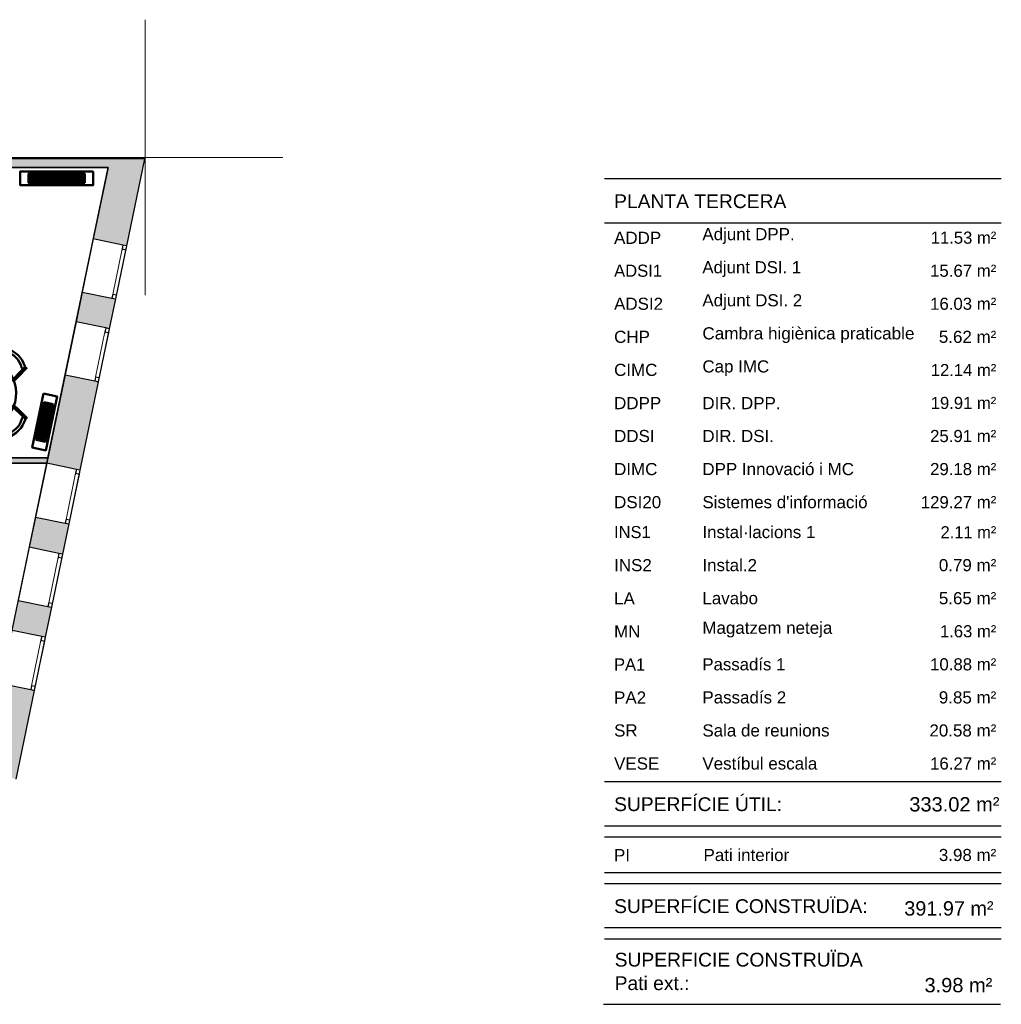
# Model space of a CAD drawing. Header units: metres. Extents: x -1 to 443, y -6 to 31.
# Tile 20 of 20: x 425 to 443, y 13 to 31. Entities that reach past the tile are written whole.
import ezdxf

# ---------------------------------------------------------------- set-up
doc = ezdxf.new("R2010")
doc.units = ezdxf.units.M
doc.linetypes.add('CONTINUA', pattern=[0])
doc.linetypes.add('PUNKT', pattern=[6.35, 0, -6.35])
for name, color, linetype, lineweight in [('3D P3 MURS', 7, 'CONTINUA', 25), ('3D P3 MURS NOUS', 7, 'CONTINUA', 25), ('INS P3  CLIMATITZACIO ACTUAL', 7, 'CONTINUA', 25), ('P3 ESCALES 2D', 7, 'CONTINUA', 25), ('P3 LOCAL', 7, 'CONTINUA', 25), ('P3 MOBLES', 7, 'CONTINUA', 25), ('P3 RESUM LOCALS', 7, 'CONTINUA', 25), ('P3 SUP.LLIURE', 7, 'CONTINUA', 25)]:
    doc.layers.add(name, color=color, linetype=linetype, lineweight=lineweight)
doc.styles.add('ARIAL', font='arial.ttf')

# ---------------------------------------------------------------- blocks, each defined once
blk = doc.blocks.new('OBJETO_COMPLEJO_9')
at = {"layer": 'P3 MOBLES', "color": 202, "linetype": 'CONTINUA', "lineweight": 50, "transparency": 33554687}
for p, q in [((424.289, 24.515), (424.039, 24.764)), ((424.949, 24.769), (424.7, 24.519)), ((424.793, 24.663), (424.818, 24.637)), ((424.192, 24.658), (424.171, 24.633)), ((424.259, 24.587), (424.243, 24.565)), ((423.701, 24.421), (423.955, 24.172)), ((424.065, 24.172), (424.289, 24.4)), ((424.7, 24.404), (424.928, 24.18)), ((425.043, 24.18), (425.288, 24.43)), ((425.187, 24.277), (425.161, 24.303)), ((423.807, 24.269), (423.832, 24.29)), ((425.11, 24.21), (425.093, 24.227)), ((424.933, 23.77), (424.708, 23.541)), ((425.297, 23.52), (425.043, 23.77)), ((423.955, 23.761), (423.709, 23.511)), ((423.811, 23.668), (423.836, 23.643)), ((423.887, 23.736), (423.904, 23.714)), ((424.298, 23.537), (424.069, 23.765)), ((425.191, 23.676), (425.165, 23.651)), ((424.048, 23.173), (424.298, 23.427)), ((424.708, 23.427), (424.958, 23.181)), ((424.204, 23.278), (424.179, 23.304)), ((424.738, 23.359), (424.755, 23.376)), ((424.806, 23.283), (424.827, 23.308))]:
    blk.add_line(p, q, dxfattribs=at)
for points in [[(424.01, 24.769), (424.044, 24.807), (424.192, 24.658), (424.264, 24.587), (424.238, 24.565)], [(424.029, 24.715), (424.033, 24.716), (424.037, 24.718), (424.04, 24.72), (424.043, 24.723), (424.046, 24.726), (424.049, 24.73), (424.051, 24.733), (424.052, 24.737), (424.053, 24.742), (424.053, 24.746), (424.053, 24.75), (424.052, 24.754), (424.051, 24.758), (424.049, 24.762), (424.047, 24.765), (424.044, 24.769), (424.041, 24.772), (424.037, 24.774), (424.033, 24.776), (424.029, 24.777), (424.025, 24.778), (424.021, 24.778), (424.017, 24.778), (424.013, 24.777)], [(424.979, 24.777), (424.941, 24.811), (424.793, 24.663), (424.725, 24.591), (424.751, 24.565)], [(424.983, 24.781), (424.979, 24.782), (424.974, 24.782), (424.97, 24.782), (424.966, 24.781), (424.962, 24.78), (424.958, 24.778), (424.955, 24.776), (424.952, 24.773), (424.949, 24.769), (424.946, 24.766), (424.945, 24.762), (424.943, 24.758), (424.943, 24.754), (424.942, 24.75), (424.943, 24.745), (424.944, 24.741), (424.945, 24.737), (424.947, 24.733), (424.95, 24.73), (424.953, 24.727), (424.956, 24.724), (424.96, 24.722), (424.963, 24.721), (424.968, 24.719)], [(424.293, 24.408), (424.303, 24.42), (424.31, 24.434), (424.315, 24.448), (424.316, 24.463), (424.314, 24.478), (424.31, 24.492), (424.303, 24.506), (424.293, 24.518)], [(424.707, 24.518), (424.697, 24.505), (424.69, 24.492), (424.686, 24.477), (424.684, 24.462), (424.686, 24.447), (424.69, 24.433), (424.697, 24.419), (424.708, 24.407)], [(423.692, 24.451), (423.658, 24.413), (423.807, 24.269), (423.878, 24.197), (423.904, 24.222)], [(423.695, 24.454), (423.694, 24.45), (423.694, 24.446), (423.694, 24.442), (423.695, 24.437), (423.696, 24.433), (423.698, 24.43), (423.7, 24.426), (423.703, 24.423), (423.706, 24.42), (423.71, 24.418), (423.714, 24.416), (423.718, 24.415), (423.722, 24.414), (423.726, 24.414), (423.73, 24.414), (423.735, 24.415), (423.739, 24.417), (423.742, 24.419), (423.746, 24.421), (423.749, 24.424), (423.751, 24.427), (423.754, 24.431), (423.755, 24.435), (423.756, 24.439)], [(425.297, 24.46), (425.335, 24.426), (425.187, 24.277), (425.115, 24.206), (425.089, 24.231)], [(425.24, 24.447), (425.241, 24.443), (425.243, 24.439), (425.245, 24.436), (425.247, 24.432), (425.251, 24.429), (425.254, 24.427), (425.258, 24.425), (425.262, 24.424), (425.266, 24.423), (425.27, 24.422), (425.274, 24.423), (425.279, 24.423), (425.283, 24.425), (425.286, 24.427), (425.29, 24.429), (425.293, 24.432), (425.296, 24.435), (425.298, 24.439), (425.3, 24.442), (425.301, 24.446), (425.302, 24.45), (425.302, 24.455), (425.302, 24.459), (425.301, 24.463)], [(423.958, 24.178), (423.971, 24.168), (423.984, 24.161), (423.999, 24.157), (424.014, 24.156), (424.029, 24.157), (424.043, 24.162), (424.057, 24.169), (424.069, 24.179)], [(424.932, 24.182), (424.944, 24.172), (424.958, 24.165), (424.972, 24.161), (424.987, 24.16), (425.002, 24.161), (425.017, 24.166), (425.03, 24.173), (425.043, 24.183)], [(424.072, 23.765), (424.06, 23.775), (424.046, 23.782), (424.032, 23.786), (424.017, 23.787), (424.002, 23.786), (423.987, 23.781), (423.974, 23.774), (423.962, 23.764)], [(425.046, 23.773), (425.034, 23.783), (425.02, 23.79), (425.006, 23.794), (424.991, 23.796), (424.976, 23.794), (424.961, 23.79), (424.948, 23.783), (424.935, 23.772)], [(423.701, 23.482), (423.663, 23.516), (423.811, 23.668), (423.883, 23.736), (423.908, 23.714)], [(425.305, 23.49), (425.339, 23.528), (425.191, 23.676), (425.119, 23.744), (425.093, 23.719)], [(423.765, 23.5), (423.764, 23.504), (423.762, 23.508), (423.76, 23.512), (423.757, 23.515), (423.754, 23.518), (423.75, 23.52), (423.747, 23.522), (423.743, 23.524), (423.738, 23.525), (423.734, 23.525), (423.73, 23.525), (423.726, 23.524), (423.722, 23.522), (423.718, 23.521), (423.714, 23.518), (423.711, 23.515), (423.708, 23.512), (423.706, 23.509), (423.704, 23.505), (423.703, 23.501), (423.702, 23.497), (423.702, 23.493), (423.702, 23.488), (423.703, 23.484)], [(424.298, 23.43), (424.308, 23.442), (424.315, 23.456), (424.319, 23.47), (424.32, 23.485), (424.319, 23.5), (424.314, 23.515), (424.307, 23.528), (424.297, 23.54)], [(424.711, 23.544), (424.701, 23.532), (424.694, 23.518), (424.69, 23.503), (424.688, 23.488), (424.69, 23.473), (424.694, 23.459), (424.702, 23.445), (424.712, 23.433)], [(425.31, 23.493), (425.31, 23.497), (425.311, 23.501), (425.31, 23.506), (425.31, 23.51), (425.308, 23.514), (425.306, 23.517), (425.304, 23.521), (425.301, 23.524), (425.298, 23.527), (425.294, 23.529), (425.291, 23.531), (425.287, 23.532), (425.282, 23.533), (425.278, 23.533), (425.274, 23.533), (425.27, 23.532), (425.266, 23.53), (425.262, 23.528), (425.259, 23.526), (425.256, 23.523), (425.253, 23.52), (425.251, 23.516), (425.249, 23.512), (425.248, 23.508)], [(424.018, 23.164), (424.056, 23.13), (424.204, 23.278), (424.272, 23.35), (424.247, 23.376)], [(424.988, 23.173), (424.954, 23.135), (424.806, 23.283), (424.734, 23.355), (424.759, 23.38)], [(424.976, 23.236), (424.972, 23.235), (424.968, 23.233), (424.964, 23.231), (424.961, 23.228), (424.958, 23.225), (424.956, 23.222), (424.954, 23.218), (424.952, 23.214), (424.951, 23.21), (424.951, 23.206), (424.951, 23.201), (424.952, 23.197), (424.953, 23.193), (424.955, 23.189), (424.957, 23.186), (424.96, 23.183), (424.964, 23.18), (424.967, 23.178), (424.971, 23.176), (424.975, 23.174), (424.979, 23.174), (424.983, 23.173), (424.987, 23.174), (424.992, 23.175)], [(424.022, 23.166), (424.026, 23.165), (424.03, 23.165), (424.034, 23.165), (424.038, 23.166), (424.042, 23.167), (424.046, 23.169), (424.05, 23.172), (424.053, 23.175), (424.056, 23.178), (424.058, 23.181), (424.06, 23.185), (424.061, 23.189), (424.062, 23.193), (424.062, 23.197), (424.062, 23.202), (424.061, 23.206), (424.059, 23.21), (424.057, 23.214), (424.055, 23.217), (424.052, 23.22), (424.048, 23.223), (424.045, 23.225), (424.041, 23.227), (424.037, 23.228)]]:
    blk.add_lwpolyline(points, dxfattribs=at)
for centre, radius, start, end in [((424.153, 24.319), 0.476, 107.2654, 163.5102), ((424.136, 24.336), 0.396, 105.9892, 164.7898), ((424.864, 24.34), 0.396, 15.9897, 74.7896), ((424.847, 24.323), 0.476, 17.2647, 73.5101), ((424.501, 23.978), 0.648, 45.3114, 225.822), ((424.499, 23.974), 0.648, 225.3114, 45.8221), ((424.157, 23.624), 0.476, 197.2654, 253.5103), ((424.14, 23.607), 0.396, 195.9892, 254.7895), ((424.868, 23.611), 0.396, 285.9891, 344.7893), ((424.852, 23.628), 0.476, 287.2653, 343.51)]:
    blk.add_arc(centre, radius, start, end, dxfattribs=at)

msp = doc.modelspace()

# ---------------------------------------------------------------- hatches: boundary and pattern name
at = {"layer": '3D P3 MURS', "linetype": 'CONTINUA', "lineweight": 18, "true_color": 0xa0a0a0, "transparency": 33554687}
for points in [[(426.84641, 28.22825), (401.29043, 28.22825), (401.25873, 28.06825), (426.81325, 28.06825)], [(426.84641, 28.22825), (426.54465, 26.77218), (427.15175, 26.64636), (427.47958, 28.22825)], [(426.95217, 25.6833), (426.34507, 25.80911), (426.233, 25.26835), (426.8401, 25.14253)], [(425.70089, 22.70074), (426.30799, 22.57493), (426.64079, 24.18081), (426.03369, 24.30662)], [(426.10605, 21.6005), (425.49895, 21.72631), (425.38514, 21.17715), (425.99224, 21.05133)], [(425.07263, 19.66919), (425.67973, 19.54337), (425.79266, 20.08827), (425.18556, 20.21409)], [(425.48015, 18.58031), (424.87305, 18.70613), (424.5394, 17.09616), (425.1465, 16.97035)]]:
    msp.add_hatch(color=253, dxfattribs=at).paths.add_polyline_path(points)
at = {"layer": '3D P3 MURS NOUS', "linetype": 'CONTINUA', "lineweight": 18, "true_color": 0x006e00, "transparency": 33554687}
msp.add_hatch(color=96, dxfattribs=at).paths.add_polyline_path([(421.86585, 22.70074), (425.70089, 22.70074), (425.72161, 22.80074), (421.86585, 22.80074)])

# ---------------------------------------------------------------- linework, layer by layer
at = {"layer": '3D P3 MURS', "color": 7, "linetype": 'CONTINUA', "lineweight": 25, "transparency": 33554687}
for p, q in [((426.84641, 28.22825), (401.29043, 28.22825)), ((421.15698, 28.06825), (426.81325, 28.06825)), ((426.81325, 28.06825), (426.54465, 26.77218)), ((427.47958, 28.22825), (426.84641, 28.22825)), ((427.15175, 26.64636), (427.47958, 28.22825)), ((426.54465, 26.77218), (426.34507, 25.80911)), ((427.08321, 26.66056), (426.54465, 26.77218)), ((426.95217, 25.6833), (427.15175, 26.64636)), ((427.15175, 26.64636), (427.08321, 26.66056)), ((426.34507, 25.80911), (426.233, 25.26835)), ((426.34507, 25.80911), (426.88362, 25.6975)), ((426.8401, 25.14253), (426.95217, 25.6833)), ((426.88362, 25.6975), (426.95217, 25.6833)), ((426.233, 25.26835), (426.03369, 24.30662)), ((426.77156, 25.15674), (426.233, 25.26835)), ((426.64079, 24.18081), (426.8401, 25.14253)), ((426.8401, 25.14253), (426.77156, 25.15674)), ((426.03369, 24.30662), (425.70089, 22.70074)), ((426.03369, 24.30662), (426.57225, 24.19501)), ((426.30799, 22.57493), (426.64079, 24.18081)), ((426.57225, 24.19501), (426.64079, 24.18081)), ((425.70089, 22.70074), (425.49895, 21.72631)), ((426.23945, 22.58913), (425.70089, 22.70074)), ((426.10605, 21.6005), (426.30799, 22.57493)), ((426.30799, 22.57493), (426.23945, 22.58913)), ((425.49895, 21.72631), (425.38514, 21.17715)), ((425.49895, 21.72631), (426.03751, 21.6147)), ((425.99224, 21.05133), (426.10605, 21.6005)), ((426.03751, 21.6147), (426.10605, 21.6005)), ((425.38514, 21.17715), (425.18556, 20.21409)), ((425.9237, 21.06554), (425.38514, 21.17715)), ((425.79266, 20.08827), (425.99224, 21.05133)), ((425.99224, 21.05133), (425.9237, 21.06554)), ((425.18556, 20.21409), (425.72411, 20.10248)), ((425.67973, 19.54337), (425.79266, 20.08827)), ((425.72411, 20.10248), (425.79266, 20.08827)), ((425.61119, 19.55758), (425.07263, 19.66919)), ((425.48015, 18.58031), (425.67973, 19.54337)), ((425.67973, 19.54337), (425.61119, 19.55758)), ((424.87305, 18.70613), (425.41161, 18.59452)), ((425.41161, 18.59452), (425.48015, 18.58031)), ((425.1465, 16.97035), (425.48015, 18.58031))]:
    msp.add_line(p, q, dxfattribs=at)
at = {"layer": '3D P3 MURS', "color": 7, "linetype": 'PUNKT', "lineweight": 25, "transparency": 33554687}
for p, q in [((427.08321, 26.66056), (426.88362, 25.6975)), ((426.95217, 25.6833), (427.15175, 26.64636)), ((427.15175, 26.64636), (427.08321, 26.66056)), ((426.88362, 25.6975), (426.95217, 25.6833)), ((426.77156, 25.15674), (426.57225, 24.19501)), ((426.64079, 24.18081), (426.8401, 25.14253)), ((426.8401, 25.14253), (426.77156, 25.15674)), ((426.57225, 24.19501), (426.64079, 24.18081)), ((426.23945, 22.58913), (426.03751, 21.6147)), ((426.10605, 21.6005), (426.30799, 22.57493)), ((426.30799, 22.57493), (426.23945, 22.58913)), ((426.03751, 21.6147), (426.10605, 21.6005)), ((425.9237, 21.06554), (425.72411, 20.10248)), ((425.79266, 20.08827), (425.99224, 21.05133)), ((425.99224, 21.05133), (425.9237, 21.06554)), ((425.72411, 20.10248), (425.79266, 20.08827)), ((425.61119, 19.55758), (425.41161, 18.59452)), ((425.48015, 18.58031), (425.67973, 19.54337)), ((425.67973, 19.54337), (425.61119, 19.55758)), ((425.41161, 18.59452), (425.48015, 18.58031))]:
    msp.add_line(p, q, dxfattribs=at)
at = {"layer": '3D P3 MURS', "color": 7, "linetype": 'CONTINUA', "lineweight": 25, "transparency": 33554687}
for points in [[(427.13755, 26.57782), (427.15175, 26.64636), (427.08321, 26.66056), (427.069, 26.59202), (427.13755, 26.57782)], [(426.95217, 25.6833), (426.96637, 25.75184), (426.89783, 25.76605), (426.88362, 25.6975), (426.95217, 25.6833)], [(426.82589, 25.07399), (426.8401, 25.14253), (426.77156, 25.15674), (426.75735, 25.08819), (426.82589, 25.07399)], [(426.64079, 24.18081), (426.655, 24.24935), (426.58645, 24.26356), (426.57225, 24.19501), (426.64079, 24.18081)], [(426.29379, 22.50638), (426.30799, 22.57493), (426.23945, 22.58913), (426.22524, 22.52059), (426.29379, 22.50638)], [(426.10605, 21.6005), (426.12026, 21.66904), (426.05171, 21.68325), (426.03751, 21.6147), (426.10605, 21.6005)], [(425.97804, 20.98279), (425.99224, 21.05133), (425.9237, 21.06554), (425.90949, 20.99699), (425.97804, 20.98279)], [(425.79266, 20.08827), (425.80686, 20.15682), (425.73832, 20.17102), (425.72411, 20.10248), (425.79266, 20.08827)], [(425.66553, 19.47483), (425.67973, 19.54337), (425.61119, 19.55758), (425.59698, 19.48904), (425.66553, 19.47483)], [(425.48015, 18.58031), (425.49435, 18.64886), (425.42581, 18.66306), (425.41161, 18.59452), (425.48015, 18.58031)]]:
    msp.add_lwpolyline(points, close=True, dxfattribs=at)
at = {"layer": '3D P3 MURS', "color": 40, "linetype": 'CONTINUA', "lineweight": 18, "transparency": 33554687}
for points in [[(426.96637, 25.75184), (427.13755, 26.57782), (427.069, 26.59202), (426.89783, 25.76605), (426.96637, 25.75184)], [(426.655, 24.24935), (426.82589, 25.07399), (426.75735, 25.08819), (426.58645, 24.26356), (426.655, 24.24935)], [(426.12026, 21.66904), (426.29379, 22.50638), (426.22524, 22.52059), (426.05171, 21.68325), (426.12026, 21.66904)], [(425.80686, 20.15682), (425.97804, 20.98279), (425.90949, 20.99699), (425.73832, 20.17102), (425.80686, 20.15682)], [(425.49435, 18.64886), (425.66553, 19.47483), (425.59698, 19.48904), (425.42581, 18.66306), (425.49435, 18.64886)]]:
    msp.add_lwpolyline(points, close=True, dxfattribs=at)
at = {"layer": '3D P3 MURS NOUS', "color": 7, "linetype": 'CONTINUA', "lineweight": 25, "transparency": 33554687}
for p, q in [((425.72161, 22.80074), (421.86585, 22.80074)), ((421.86585, 22.70074), (425.70089, 22.70074)), ((425.70089, 22.70074), (425.72161, 22.80074))]:
    msp.add_line(p, q, dxfattribs=at)
at = {"layer": 'INS P3  CLIMATITZACIO ACTUAL', "color": 4, "linetype": 'CONTINUA', "lineweight": 50, "transparency": 33554687}
for p, q in [((426.39214, 27.92206), (425.37214, 27.92206)), ((426.39214, 27.88922), (425.37214, 27.88922)), ((426.39214, 27.85638), (425.37214, 27.85638)), ((426.39214, 27.82354), (425.37214, 27.82354)), ((425.68828, 23.80312), (425.54457, 23.11803)), ((425.72042, 23.79637), (425.57671, 23.11129)), ((425.75256, 23.78963), (425.60885, 23.10454)), ((425.7847, 23.78289), (425.641, 23.0978))]:
    msp.add_line(p, q, dxfattribs=at)
for points in [[(426.54214, 27.9978), (425.22214, 27.9978), (425.22214, 27.7478), (426.54214, 27.7478), (426.54214, 27.9978)], [(426.39214, 27.7907), (425.37214, 27.7907), (425.37214, 27.9549), (426.39214, 27.9549), (426.39214, 27.7907)], [(425.64495, 23.96547), (425.43953, 22.98617), (425.68433, 22.93544), (425.88962, 23.91415), (425.64495, 23.96547)], [(425.81684, 23.77615), (425.67314, 23.09106), (425.51243, 23.12477), (425.65613, 23.80986), (425.81684, 23.77615)]]:
    msp.add_lwpolyline(points, close=True, dxfattribs=at)
at = {"layer": 'P3 ESCALES 2D', "color": 52, "linetype": 'CONTINUA', "lineweight": 13, "transparency": 33554687}
for p, q in [((427.48642, 30.75174), (427.48642, 25.75174)), ((424.98642, 28.25174), (429.98642, 28.25174))]:
    msp.add_line(p, q, dxfattribs=at)
at = {"layer": 'P3 LOCAL', "color": 7, "linetype": 'CONTINUA', "lineweight": 25, "transparency": 33554687}
for p, q in [((426.81325, 28.06825), (421.50698, 28.06825)), ((425.72161, 22.80074), (426.81325, 28.06825)), ((421.36585, 22.80074), (425.72161, 22.80074)), ((425.70089, 22.70074), (421.36585, 22.70074)), ((424.87295, 18.70563), (425.70089, 22.70074))]:
    msp.add_line(p, q, dxfattribs=at)
at = {"layer": 'P3 RESUM LOCALS', "color": 7, "linetype": 'CONTINUA', "lineweight": 25, "transparency": 33554687}
for p, q in [((435.81608, 27.86701), (443.01608, 27.86701)), ((435.81608, 27.06701), (443.01608, 27.06701)), ((435.81608, 16.92367), (443.01608, 16.92367)), ((435.81608, 16.12367), (443.01608, 16.12367)), ((435.81608, 15.92367), (443.01608, 15.92367)), ((435.81608, 15.27367), (443.01608, 15.27367)), ((435.81608, 15.07367), (443.01608, 15.07367)), ((435.81608, 14.27367), (443.01608, 14.27367)), ((435.81608, 14.07367), (443.01608, 14.07367)), ((435.80267, 12.88277), (443.00267, 12.88277))]:
    msp.add_line(p, q, dxfattribs=at)
at = {"layer": 'P3 SUP.LLIURE', "color": 52, "linetype": 'CONTINUA', "lineweight": 13, "transparency": 33554687}
for p, q in [((427.48642, 30.75174), (427.48642, 25.75174)), ((424.98642, 28.25174), (429.98642, 28.25174))]:
    msp.add_line(p, q, dxfattribs=at)

# ---------------------------------------------------------------- block references
at = {"layer": 'P3 MOBLES', "color": 202, "linetype": 'CONTINUA', "lineweight": 50, "transparency": 33554687}
msp.add_blockref('OBJETO_COMPLEJO_9', (0, 0), dxfattribs=at)

# ---------------------------------------------------------------- texts
at = {"layer": 'P3 RESUM LOCALS', "color": 7, "linetype": 'CONTINUA', "lineweight": 25, "transparency": 33554687, "style": 'ARIAL'}
for s, insert, char_height, width, attachment_point in [('\\W1.00;PLANTA TERCERA', (435.99285, 27.58259), 0.25, 3.2585369, 1), ('\\W1.00;ADDP', (435.99285, 26.68326), 0.22, 0.968104, 7), ('\\W1.00;Adjunt DPP.', (437.59423, 26.68326), 0.22, 1.789456, 7), ('\\W0.98;   11.53 m²', (442.92523, 26.68326), 0.22, 1.5777329, 9), ('\\W0.98;ADSI1', (435.99285, 26.08326), 0.22, 0.9988974, 7), ('\\W0.99;Adjunt DSI. 1', (437.59423, 26.08326), 0.22, 1.9240398, 7), ('\\W0.99;   15.67 m²', (442.92523, 26.08326), 0.22, 1.5789451, 9), ('\\W0.99;   16.03 m²', (442.92523, 25.48326), 0.22, 1.5789451, 9), ('\\W1.00;ADSI2', (435.99285, 25.48326), 0.22, 1.0009315, 7), ('\\W1.00;Adjunt DSI. 2', (437.59423, 25.48326), 0.22, 1.92505, 7), ('\\W1.01;Cambra higiènica praticable', (437.59423, 24.88326), 0.22, 3.9459796, 7), ('\\W1.00;CHP', (435.99285, 24.88326), 0.22, 0.762746, 7), ('\\W1.00;    5.62 m²', (442.92523, 24.88326), 0.22, 1.4919806, 9), ('\\W1.00;CIMC', (435.99285, 24.28326), 0.22, 0.898295, 7), ('\\W1.00;Cap IMC', (437.59423, 24.28326), 0.22, 1.3274673, 7), ('\\W0.98;   12.14 m²', (442.92523, 24.28326), 0.22, 1.5777329, 9), ('\\W0.98;   19.91 m²', (442.92523, 23.68326), 0.22, 1.5777329, 9), ('\\W1.00;DDPP', (435.99285, 23.68326), 0.22, 0.968104, 7), ('\\W1.00;DIR. DPP.', (437.59423, 23.68326), 0.22, 1.5288687, 7), ('\\W1.00;DDSI', (435.99285, 23.08326), 0.22, 0.8469127, 7), ('\\W1.00;DIR. DSI.', (437.59423, 23.08326), 0.22, 1.4077386, 7), ('\\W0.99;   25.91 m²', (442.92523, 23.08326), 0.22, 1.5789451, 9), ('\\W1.00;DIMC', (435.99285, 22.48326), 0.22, 0.898295, 7), ('\\W1.00;DPP Innovació i MC', (437.59423, 22.48326), 0.22, 2.8713076, 7), ('\\W0.99;   29.18 m²', (442.92523, 22.48326), 0.22, 1.5789451, 9), ('\\W1.00;DSI20', (435.99285, 21.88326), 0.22, 0.9680655, 7), ("\\W1.00;Sistemes d'informació ", (437.59423, 21.88326), 0.22, 3.2050023, 7), ('\\W0.99;  129.27 m²', (442.92523, 21.88326), 0.22, 1.6671924, 9), ('\\W1.00;Instal·lacions 1', (437.59423, 21.33992), 0.22, 2.1701685, 7), ('\\W0.97;INS1', (435.99285, 21.33992), 0.22, 0.7928981, 7), ('\\W0.97;    2.11 m²', (442.92523, 21.33992), 0.22, 1.4893857, 9), ('\\W1.00;INS2', (435.99285, 20.73992), 0.22, 0.7955232, 7), ('\\W1.00;Instal.2', (437.59423, 20.73992), 0.22, 1.1036074, 7), ('\\W1.00;    0.79 m²', (442.92523, 20.73992), 0.22, 1.4919806, 9), ('\\W1.00;Lavabo', (437.59423, 20.13992), 0.22, 1.1261078, 7), ('\\W1.00;    5.65 m²', (442.92523, 20.13992), 0.22, 1.4919806, 9), ('\\W1.00;LA', (435.99285, 20.13992), 0.22, 0.4872154, 7), ('\\W1.00;MN', (435.99285, 19.53992), 0.22, 0.5901195, 7), ('\\W1.00;Magatzem neteja', (437.59423, 19.53992), 0.22, 2.4790298, 7), ('\\W0.98;    1.63 m²', (442.92523, 19.53992), 0.22, 1.4906676, 9), ('\\W0.97;PA1', (435.99285, 18.93992), 0.22, 0.6897014, 7), ('\\W0.99;Passadís 1', (437.59423, 18.93992), 0.22, 1.6342433, 7), ('\\W0.99;   10.88 m²', (442.92523, 18.93992), 0.22, 1.5789451, 9), ('\\W1.00;Passadís 2', (437.59423, 18.33992), 0.22, 1.6354446, 7), ('\\W1.00;    9.85 m²', (442.92523, 18.33992), 0.22, 1.4919806, 9), ('\\W1.00;PA2', (435.99285, 18.33992), 0.22, 0.6927711, 7), ('\\W1.00;SR', (435.99285, 17.73992), 0.22, 0.5386815, 7), ('\\W1.00;Sala de reunions', (437.59423, 17.73992), 0.22, 2.4315238, 7), ('\\W1.00;   20.58 m²', (442.92523, 17.73992), 0.22, 1.580185, 9), ('\\W1.00;VESE', (435.99285, 17.13992), 0.22, 0.931074, 7), ('\\W1.00;Vestíbul escala', (437.59423, 17.13992), 0.22, 2.2039864, 7), ('\\W0.99;   16.27 m²', (442.92523, 17.13992), 0.22, 1.5789451, 9), ('\\W1.00;SUPERFÍCIE ÚTIL:          ', (435.99285, 16.63926), 0.25, 4.1329456, 1), ('\\W1.00;  333.02 m²', (442.98273, 16.37845), 0.26, 1.9717063, 9), ('\\W1.00;   3.98 m²', (442.92523, 15.47992), 0.22, 1.4077133, 9), ('\\W0.99;PI', (435.99285, 15.47992), 0.22, 0.3981622, 7), ('\\W1.00;Pati interior', (437.61423, 15.47992), 0.22, 1.6723031, 7), ('\\W1.00;SUPERFÍCIE CONSTRUÏDA:  ', (435.99285, 14.78926), 0.25, 4.9250853, 1), ('\\W0.99;  391.97 m²', (442.87523, 14.48992), 0.26, 1.9703183, 9), ('\\W1.00;  3.98 m²', (442.85422, 13.0974), 0.26, 1.5640836, 9)]:
    msp.add_mtext(s, dxfattribs=dict(at, insert=insert, char_height=char_height, width=width, attachment_point=attachment_point))
at = {"layer": 'P3 RESUM LOCALS', "color": 7, "linetype": 'CONTINUA', "lineweight": 25, "transparency": 33554687, "insert": (436.00267, 13.81777), "char_height": 0.25, "width": 4.7334874, "attachment_point": 1, "line_spacing_factor": 1.024096, "style": 'ARIAL'}
msp.add_mtext('\\A1;{\\fArial|i0|b0;\\H0.250000;\\W1.000000;\\C7;SUPERFICIE CONSTRUÏDA }\\P{\\fArial|i0|b0;\\H0.250000;\\W1.000000;\\C7;Pati ext.: }\\P', dxfattribs=at)

doc.saveas('drawing.dxf')
